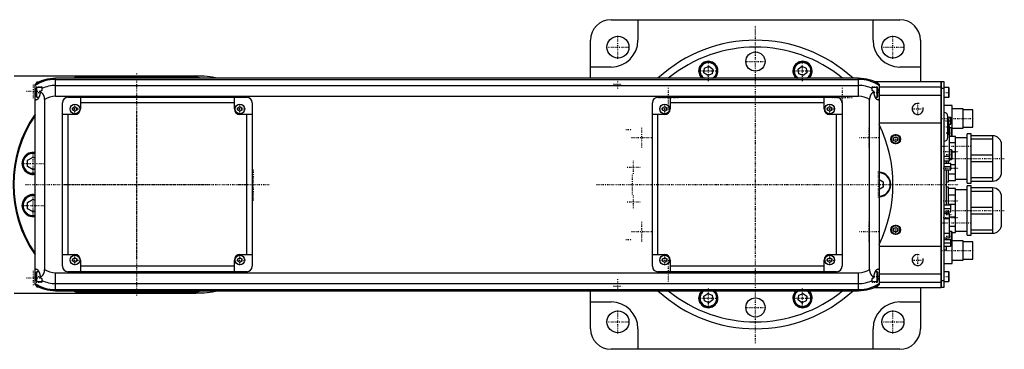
# Model space of a CAD drawing. Extents: x -906 to 181, y -120 to 120.
# Tile 2 of 2: x -535 to 181, y -120 to 120. Entities that reach past the tile are written whole.
import ezdxf

# ---------------------------------------------------------------- set-up
doc = ezdxf.new("R2010")
doc.units = 0
doc.linetypes.add('CENTER', pattern=[1.5, 0.45, -0.5, 0.05, -0.5])
for name, color, linetype in [('AM_0', 7, 'CONTINUOUS'), ('AM_10', 7, 'CONTINUOUS'), ('AM_7', 7, 'CENTER')]:
    doc.layers.add(name, color=color, linetype=linetype)

msp = doc.modelspace()

# ---------------------------------------------------------------- linework, layer by layer
at = {"layer": 'AM_0', "color": 7, "linetype": 'CONTINUOUS'}
for p, q in [((-105, 120), (105, 120)), ((-85.5, 120), (-85.5, 105)), ((85.5, 105), (85.5, 120)), ((-120, 77.32), (-120, 105)), ((120, 105), (120, 75)), ((-37, 84.8), (-33.8, 86.12)), ((-33.8, 86.12), (-31.05, 84.01)), ((31.05, 84.01), (33.8, 86.12)), ((33.8, 86.12), (37, 84.8)), ((-539.11, 79), (-407, 79)), ((-105, 85.5), (-120, 85.5)), ((-37.45, 81.36), (-37, 84.8)), ((-34.7, 79.25), (-37.45, 81.36)), ((-31.5, 80.58), (-34.7, 79.25)), ((-31.05, 84.01), (-31.5, 80.58)), ((31.5, 80.58), (31.05, 84.01)), ((34.7, 79.25), (31.5, 80.58)), ((37.45, 81.36), (34.7, 79.25)), ((37, 84.8), (37.45, 81.36)), ((120, 85.5), (105, 85.5)), ((-524, -73.02), (-524, 73.02)), ((-522.6, 74.5), (-523, 74.1)), ((-523, 73.62), (-523, 74.1)), ((-521.32, 74.5), (-522.6, 74.5)), ((-522.6, 73.84), (-522.6, 74.5)), ((75, 77.32), (-509, 77.32)), ((-509, 64.2), (-509, 77.32)), ((-509, 76.54), (75, 76.54)), ((-509, 72.1), (75, 72.1)), ((-405.98, 78.5), (-494.02, 78.5)), ((75, 64.2), (75, 77.32)), ((86.23, 75), (135, 75)), ((88.6, 74.5), (87.32, 74.5)), ((89, 74.1), (88.6, 74.5)), ((88.6, 73.84), (88.6, 74.5)), ((89, 73.62), (89, 74.1)), ((90, 73.02), (90, -73.02)), ((135, -75), (135, 75)), ((135, 74.95), (135.05, 74.95)), ((135.05, 75), (137, 75)), ((135.05, 75), (135.05, -75)), ((137, 75), (137, -75)), ((-524, 67), (-523, 67)), ((-522.6, 70.5), (-523, 70.1)), ((-523, 63.9), (-523, 70.1)), ((-519, 70.5), (-522.6, 70.5)), ((-522.6, 63.5), (-522.6, 70.5)), ((-520.34, 67.64), (-520.34, 67)), ((-519, 71.21), (-519, 68.39)), ((85, 68.39), (85, 71.21)), ((88.6, 70.5), (85, 70.5)), ((86.34, 67), (86.34, 67.64)), ((89, 70.1), (88.6, 70.5)), ((88.6, 63.5), (88.6, 70.5)), ((89, 63.9), (89, 70.1)), ((90, 67), (89, 67)), ((90, 71), (135, 71)), ((90, 65), (135, 65)), ((135, 69.95), (135.05, 69.95)), ((137, 70), (135.05, 70)), ((140.6, 70.5), (137, 70.5)), ((141, 70.1), (140.6, 70.5)), ((140.6, 63.5), (140.6, 70.5)), ((141, 63.9), (141, 70.1)), ((-523, 63.9), (-522.6, 63.5)), ((-522.6, 63.5), (-521.2, 63.5)), ((-517, 61.92), (-517, -61.92)), ((-509, 64.2), (75, 64.2)), ((-504, -59.5), (-504, 59.5)), ((-500, 63.5), (-370, 63.5)), ((-491, 63.5), (-491, 55)), ((-379, 59.5), (-491, 59.5)), ((-379, 55), (-379, 63.5)), ((-366, 59.5), (-366, -59.5)), ((-75, -59.5), (-75, 59.5)), ((-71, 63.5), (59, 63.5)), ((-62, 63.5), (-62, 55)), ((50, 59.5), (-62, 59.5)), ((50, 55), (50, 63.5)), ((63, 59.5), (63, -59.5)), ((83, -61.92), (83, 61.92)), ((87.2, 63.5), (88.6, 63.5)), ((88.6, 63.5), (89, 63.9)), ((137, 63.5), (140.6, 63.5)), ((143, 57.5), (137, 57.5)), ((140.6, 63.5), (141, 63.9)), ((143, 35), (143, 57.5)), ((-495, 51), (-504, 51)), ((-500, -51), (-500, 51)), ((-496.5, 55.87), (-495, 56.73)), ((-496.5, 54.13), (-496.5, 55.87)), ((-495, 53.27), (-496.5, 54.13)), ((-495, 56.73), (-493.5, 55.87)), ((-493.5, 54.13), (-495, 53.27)), ((-493.5, 55.87), (-493.5, 54.13)), ((-376.5, 55.87), (-375, 56.73)), ((-376.5, 54.13), (-376.5, 55.87)), ((-375, 53.27), (-376.5, 54.13)), ((-375, 56.73), (-373.5, 55.87)), ((-373.5, 54.13), (-375, 53.27)), ((-366, 51), (-375, 51)), ((-373.5, 55.87), (-373.5, 54.13)), ((-370, -51), (-370, 51)), ((-66, 51), (-75, 51)), ((-71, -51), (-71, 51)), ((-67.5, 55.87), (-66, 56.73)), ((-67.5, 54.13), (-67.5, 55.87)), ((-66, 53.27), (-67.5, 54.13)), ((-66, 56.73), (-64.5, 55.87)), ((-64.5, 54.13), (-66, 53.27)), ((-64.5, 55.87), (-64.5, 54.13)), ((52.5, 55.87), (54, 56.73)), ((52.5, 54.13), (52.5, 55.87)), ((54, 53.27), (52.5, 54.13)), ((54, 56.73), (55.5, 55.87)), ((55.5, 54.13), (54, 53.27)), ((63, 51), (54, 51)), ((55.5, 55.87), (55.5, 54.13)), ((59, -51), (59, 51)), ((151, 55), (143, 55)), ((151, 41), (151, 55)), ((158, 54.25), (151, 54.25)), ((158, 41.75), (158, 54.25)), ((90, 45), (135, 45)), ((140, 34.5), (140, 49.5)), ((140, 48.95), (142, 48.95)), ((140.2, 47.5), (140, 47.5)), ((140.2, 36.5), (140.2, 47.5)), ((140.7, 37), (140.7, 47)), ((140.7, 46.45), (142, 46.45)), ((140.7, 43.95), (142, 43.95)), ((142, 43.95), (142, 48.95)), ((140, 36.5), (140.2, 36.5)), ((141.1, 42.74), (140.7, 42.74)), ((140.7, 39.34), (141.1, 39.34)), ((141.1, 17.26), (141.1, 42.74)), ((142.6, 41.17), (141.1, 41.17)), ((143, 40.77), (142.6, 41.17)), ((142.6, 35), (142.6, 41.17)), ((143, 41), (151, 41)), ((151, 41.75), (158, 41.75)), ((157, 37), (154, 37)), ((154, 1), (154, 37)), ((157, 1), (157, 37)), ((100.5, 33.87), (102, 34.73)), ((100.5, 32.13), (100.5, 33.87)), ((102, 31.27), (100.5, 32.13)), ((102, 34.73), (103.5, 33.87)), ((103.5, 32.13), (102, 31.27)), ((103.5, 33.87), (103.5, 32.13)), ((145.5, 35), (141.1, 35)), ((141.1, 30.49), (145.5, 30.49)), ((145.5, 3), (145.5, 35)), ((154, 34), (145.5, 34)), ((172.5, 35.5), (157, 35.5)), ((157, 33.2), (172.5, 33.2)), ((172.5, 35.5), (172.5, 2.5)), ((179, 9), (179, 29)), ((142.6, 25.25), (141.1, 25.25)), ((143, 24.85), (142.6, 25.25)), ((142.6, 18.25), (142.6, 25.25)), ((143, 18.65), (143, 24.85)), ((145.5, 23.51), (143, 23.51)), ((-529.45, 17.66), (-525.45, 19.97)), ((-529.45, 13.04), (-529.45, 17.66)), ((-525.45, 19.97), (-524, 19.13)), ((137, 20.66), (141.1, 20.66)), ((137, 17.26), (141.1, 17.26)), ((137, 15.65), (142, 15.65)), ((139, 15.67), (139, 17.27)), ((140.5, 15.65), (140.5, 17.26)), ((141.1, 18.25), (142.6, 18.25)), ((142, 10.65), (142, 15.65)), ((142, 14.49), (145.5, 14.49)), ((142.6, 18.25), (143, 18.65)), ((172.5, 21.3), (157, 21.3)), ((157, 16.7), (172.5, 16.7)), ((-525.45, 10.73), (-529.45, 13.04)), ((-524, 11.57), (-525.45, 10.73)), ((137, 13.15), (142, 13.15)), ((137, 10.65), (142, 10.65)), ((139, -14.91), (139, 10.66)), ((140.5, 2), (140.5, 10.65)), ((145.5, 7.51), (140.5, 7.51)), ((90, 3.75), (93, 2.02)), ((93, 2.02), (93, -2.02)), ((139, 2), (140.5, 2)), ((140.5, 3), (145.5, 3)), ((145.5, 4), (154, 4)), ((154, 1), (157, 1)), ((172.5, 4.8), (157, 4.8)), ((157, 2.5), (172.5, 2.5)), ((93, -2.02), (90, -3.75)), ((140.5, -2), (139, -2)), ((140.5, -14.9), (140.5, -2)), ((145.5, -3), (140.5, -3)), ((145.5, -35), (145.5, -3)), ((154, -4), (145.5, -4)), ((157, -1), (154, -1)), ((154, -37), (154, -1)), ((157, -37), (157, -1)), ((172.5, -2.5), (157, -2.5)), ((157, -4.8), (172.5, -4.8)), ((172.5, -2.5), (172.5, -35.5)), ((-529.45, -13.04), (-525.45, -10.73)), ((-529.45, -17.66), (-529.45, -13.04)), ((-525.45, -10.73), (-524, -11.57)), ((140.5, -7.51), (145.5, -7.51)), ((179, -29), (179, -9)), ((-525.45, -19.97), (-529.45, -17.66)), ((-524, -19.13), (-525.45, -19.97)), ((137, -14.9), (142, -14.9)), ((137, -17.4), (142, -17.4)), ((137, -19.9), (142, -19.9)), ((141.1, -21.26), (137, -21.26)), ((139, -21.28), (139, -19.9)), ((145.5, -14.49), (140.5, -14.49)), ((140.5, -21.26), (140.5, -19.9)), ((141.1, -38.74), (141.1, -21.26)), ((142, -19.9), (142, -14.9)), ((172.5, -16.7), (157, -16.7)), ((157, -21.3), (172.5, -21.3)), ((137, -24.66), (141.1, -24.66)), ((141.1, -23.51), (145.5, -23.51)), ((100.5, -32.13), (102, -31.27)), ((100.5, -33.87), (100.5, -32.13)), ((102, -34.73), (100.5, -33.87)), ((102, -31.27), (103.5, -32.13)), ((103.5, -33.87), (102, -34.73)), ((103.5, -32.13), (103.5, -33.87)), ((137, -35.34), (141.1, -35.34)), ((145.5, -30.49), (141.1, -30.49)), ((142.6, -34.17), (141.1, -34.17)), ((143, -34.57), (142.6, -34.17)), ((142.6, -41.17), (142.6, -34.17)), ((143, -57.5), (143, -34.57)), ((143, -35), (145.5, -35)), ((145.5, -34), (154, -34)), ((172.5, -33.2), (157, -33.2)), ((157, -35.5), (172.5, -35.5)), ((137, -38.74), (141.1, -38.74)), ((137, -40), (142, -40)), ((137, -42.5), (142, -42.5)), ((139, -40.03), (139, -38.78)), ((142, -45), (142, -40)), ((142, -41.17), (142.6, -41.17)), ((142.6, -41.17), (143, -40.77)), ((151, -41), (143, -41)), ((151, -55), (151, -41)), ((158, -41.75), (151, -41.75)), ((154, -37), (157, -37)), ((158, -54.25), (158, -41.75)), ((90, -45), (135, -45)), ((137, -45), (142, -45)), ((137, -47.5), (139, -47.5)), ((139, -47.5), (139, -45.04)), ((-504, -51), (-495, -51)), ((-496.5, -54.13), (-495, -53.27)), ((-496.5, -55.87), (-496.5, -54.13)), ((-495, -56.73), (-496.5, -55.87)), ((-495, -53.27), (-493.5, -54.13)), ((-493.5, -55.87), (-495, -56.73)), ((-493.5, -54.13), (-493.5, -55.87)), ((-491, -55), (-491, -63.5)), ((-379, -63.5), (-379, -55)), ((-376.5, -54.13), (-375, -53.27)), ((-376.5, -55.87), (-376.5, -54.13)), ((-375, -56.73), (-376.5, -55.87)), ((-375, -51), (-366, -51)), ((-375, -53.27), (-373.5, -54.13)), ((-373.5, -55.87), (-375, -56.73)), ((-373.5, -54.13), (-373.5, -55.87)), ((-75, -51), (-66, -51)), ((-67.5, -54.13), (-66, -53.27)), ((-67.5, -55.87), (-67.5, -54.13)), ((-66, -56.73), (-67.5, -55.87)), ((-66, -53.27), (-64.5, -54.13)), ((-64.5, -55.87), (-66, -56.73)), ((-64.5, -54.13), (-64.5, -55.87)), ((-62, -55), (-62, -63.5)), ((50, -63.5), (50, -55)), ((52.5, -54.13), (54, -53.27)), ((52.5, -55.87), (52.5, -54.13)), ((54, -56.73), (52.5, -55.87)), ((54, -51), (63, -51)), ((54, -53.27), (55.5, -54.13)), ((55.5, -55.87), (54, -56.73)), ((55.5, -54.13), (55.5, -55.87)), ((143, -55), (151, -55)), ((151, -54.25), (158, -54.25)), ((-522.6, -63.5), (-523, -63.9)), ((-523, -70.1), (-523, -63.9)), ((-521.2, -63.5), (-522.6, -63.5)), ((-522.6, -70.5), (-522.6, -63.5)), ((-509, -77.32), (-509, -64.2)), ((-509, -64.2), (75, -64.2)), ((-370, -63.5), (-500, -63.5)), ((-379, -59.5), (-491, -59.5)), ((59, -63.5), (-71, -63.5)), ((50, -59.5), (-62, -59.5)), ((75, -77.32), (75, -64.2)), ((88.6, -63.5), (87.2, -63.5)), ((89, -63.9), (88.6, -63.5)), ((88.6, -70.5), (88.6, -63.5)), ((89, -70.1), (89, -63.9)), ((137, -57.5), (143, -57.5)), ((140.6, -63.5), (137, -63.5)), ((141, -63.9), (140.6, -63.5)), ((140.6, -70.5), (140.6, -63.5)), ((141, -70.1), (141, -63.9)), ((-524, -67), (-523, -67)), ((-523, -70.1), (-522.6, -70.5)), ((-522.6, -70.5), (-519, -70.5)), ((-520.34, -67), (-520.34, -67.64)), ((-519, -68.39), (-519, -71.21)), ((85, -71.21), (85, -68.39)), ((85, -70.5), (88.6, -70.5)), ((86.34, -67.64), (86.34, -67)), ((88.6, -70.5), (89, -70.1)), ((90, -67), (89, -67)), ((90, -65), (135, -65)), ((90, -71), (135, -71)), ((135, -69.95), (135.05, -69.95)), ((135.05, -70), (137, -70)), ((137, -70.5), (140.6, -70.5)), ((140.6, -70.5), (141, -70.1)), ((-523, -74.1), (-523, -73.62)), ((-523, -74.1), (-522.6, -74.5)), ((-522.6, -74.5), (-522.6, -73.84)), ((-522.6, -74.5), (-521.32, -74.5)), ((-509, -72.1), (75, -72.1)), ((-509, -76.54), (75, -76.54)), ((-509, -77.32), (75, -77.32)), ((-494.02, -78.5), (-405.98, -78.5)), ((-120, -105), (-120, -77.32)), ((86.23, -75), (135, -75)), ((87.32, -74.5), (88.6, -74.5)), ((88.6, -74.5), (88.6, -73.84)), ((88.6, -74.5), (89, -74.1)), ((89, -74.1), (89, -73.62)), ((120, -75), (120, -105)), ((135, -74.95), (135.05, -74.95)), ((137, -75), (135.05, -75)), ((-539.11, -79), (-407, -79)), ((-120, -85.5), (-105, -85.5)), ((-37.45, -81.36), (-34.7, -79.25)), ((-37, -84.8), (-37.45, -81.36)), ((-33.8, -86.12), (-37, -84.8)), ((-34.7, -79.25), (-31.5, -80.58)), ((-31.05, -84.01), (-33.8, -86.12)), ((-31.5, -80.58), (-31.05, -84.01)), ((31.05, -84.01), (31.5, -80.58)), ((33.8, -86.12), (31.05, -84.01)), ((31.5, -80.58), (34.7, -79.25)), ((37, -84.8), (33.8, -86.12)), ((34.7, -79.25), (37.45, -81.36)), ((37.45, -81.36), (37, -84.8)), ((105, -85.5), (120, -85.5)), ((-85.5, -105), (-85.5, -120)), ((85.5, -120), (85.5, -105)), ((105, -120), (-105, -120))]:
    msp.add_line(p, q, dxfattribs=at)
for points in [[(-520.34, 67, 0), (-520.34, 66.96, 0), (-520.34, 66.88, 0), (-520.34, 66.8, 0), (-520.34, 66.75, 0), (-520.34, 66.71, 0), (-520.35, 66.63, 0), (-520.35, 66.55, 0), (-520.36, 66.47, 0), (-520.36, 66.38, 0), (-520.37, 66.3, 0), (-520.37, 66.26, 0), (-520.38, 66.22, 0), (-520.39, 66.13, 0), (-520.4, 66.05, 0), (-520.41, 65.97, 0), (-520.42, 65.89, 0), (-520.43, 65.81, 0), (-520.44, 65.77, 0), (-520.45, 65.72, 0), (-520.46, 65.64, 0), (-520.48, 65.56, 0), (-520.49, 65.52, 0), (-520.49, 65.48, 0), (-520.51, 65.4, 0), (-520.53, 65.32, 0), (-520.54, 65.28, 0), (-520.55, 65.24, 0), (-520.57, 65.16, 0), (-520.59, 65.08, 0), (-520.61, 65.01, 0), (-520.63, 64.93, 0), (-520.65, 64.85, 0), (-520.67, 64.81, 0), (-520.68, 64.78, 0), (-520.7, 64.7, 0), (-520.73, 64.63, 0), (-520.75, 64.55, 0), (-520.78, 64.48, 0), (-520.8, 64.41, 0), (-520.82, 64.37, 0), (-520.83, 64.33, 0), (-520.86, 64.26, 0), (-520.88, 64.19, 0), (-520.91, 64.12, 0), (-520.94, 64.05, 0), (-520.97, 63.99, 0), (-520.98, 63.95, 0), (-521, 63.92, 0), (-521.03, 63.85, 0), (-521.06, 63.79, 0), (-521.09, 63.72, 0), (-521.12, 63.66, 0), (-521.15, 63.6, 0), (-521.17, 63.57, 0), (-521.18, 63.54, 0), (-521.21, 63.48, 0), (-521.24, 63.42, 0), (-521.28, 63.36, 0), (-521.31, 63.3, 0), (-521.34, 63.25, 0), (-521.36, 63.22, 0), (-521.37, 63.19, 0), (-521.4, 63.14, 0), (-521.44, 63.09, 0), (-521.45, 63.06, 0), (-521.47, 63.03, 0), (-521.5, 62.98, 0), (-521.53, 62.93, 0), (-521.55, 62.9, 0), (-521.57, 62.88, 0), (-521.6, 62.83, 0), (-521.64, 62.78, 0), (-521.67, 62.73, 0), (-521.7, 62.68, 0), (-521.74, 62.63, 0), (-521.76, 62.61, 0), (-521.77, 62.59, 0), (-521.81, 62.54, 0), (-521.84, 62.49, 0), (-521.88, 62.45, 0), (-521.91, 62.41, 0), (-521.95, 62.36, 0), (-521.97, 62.34, 0), (-521.98, 62.32, 0), (-522.02, 62.28, 0), (-522.05, 62.24, 0), (-522.09, 62.2, 0), (-522.13, 62.16, 0), (-522.16, 62.13, 0), (-522.18, 62.11, 0), (-522.2, 62.09, 0), (-522.23, 62.05, 0), (-522.27, 62.02, 0), (-522.3, 61.99, 0), (-522.34, 61.96, 0), (-522.37, 61.92, 0), (-522.39, 61.91, 0), (-522.41, 61.89, 0), (-522.44, 61.86, 0), (-522.48, 61.84, 0), (-522.51, 61.81, 0), (-522.54, 61.78, 0), (-522.58, 61.76, 0), (-522.59, 61.75, 0), (-522.61, 61.74, 0), (-522.64, 61.71, 0), (-522.68, 61.69, 0), (-522.69, 61.68, 0), (-522.71, 61.67, 0), (-522.74, 61.65, 0), (-522.78, 61.63, 0), (-522.79, 61.63, 0), (-522.81, 61.62, 0), (-522.84, 61.6, 0), (-522.87, 61.59, 0), (-522.9, 61.57, 0), (-522.93, 61.56, 0), (-522.96, 61.55, 0), (-522.98, 61.54, 0), (-522.99, 61.54, 0), (-523.02, 61.53, 0), (-523.05, 61.52, 0), (-523.08, 61.52, 0), (-523.11, 61.51, 0), (-523.14, 61.51, 0), (-523.15, 61.5, 0), (-523.16, 61.5, 0), (-523.19, 61.5, 0), (-523.22, 61.5, 0), (-523.23, 61.5, 0)], [(-517, 61.92, 0), (-517, 62.15, 0), (-517.01, 62.41, 0), (-517.02, 62.48, 0), (-517.02, 62.55, 0), (-517.03, 62.59, 0), (-517.03, 62.63, 0), (-517.04, 62.7, 0), (-517.04, 62.77, 0), (-517.05, 62.85, 0), (-517.06, 62.92, 0), (-517.07, 62.99, 0), (-517.07, 63.03, 0), (-517.08, 63.07, 0), (-517.09, 63.14, 0), (-517.1, 63.21, 0), (-517.11, 63.25, 0), (-517.11, 63.28, 0), (-517.13, 63.36, 0), (-517.14, 63.43, 0), (-517.15, 63.46, 0), (-517.16, 63.5, 0), (-517.17, 63.57, 0), (-517.19, 63.64, 0), (-517.21, 63.71, 0), (-517.22, 63.78, 0), (-517.24, 63.86, 0), (-517.25, 63.89, 0), (-517.26, 63.93, 0), (-517.28, 63.99, 0), (-517.3, 64.06, 0), (-517.32, 64.13, 0), (-517.35, 64.2, 0), (-517.37, 64.27, 0), (-517.38, 64.3, 0), (-517.39, 64.33, 0), (-517.42, 64.4, 0), (-517.44, 64.47, 0), (-517.47, 64.53, 0), (-517.49, 64.6, 0), (-517.52, 64.66, 0), (-517.54, 64.69, 0), (-517.55, 64.72, 0), (-517.58, 64.79, 0), (-517.61, 64.85, 0), (-517.64, 64.91, 0), (-517.67, 64.97, 0), (-517.7, 65.03, 0), (-517.71, 65.06, 0), (-517.73, 65.09, 0), (-517.76, 65.15, 0), (-517.79, 65.21, 0), (-517.83, 65.27, 0), (-517.86, 65.33, 0), (-517.89, 65.39, 0), (-517.91, 65.42, 0), (-517.93, 65.45, 0), (-517.96, 65.5, 0), (-518, 65.56, 0), (-518.02, 65.59, 0), (-518.04, 65.61, 0), (-518.07, 65.67, 0), (-518.11, 65.72, 0), (-518.13, 65.75, 0), (-518.15, 65.78, 0), (-518.19, 65.83, 0), (-518.22, 65.88, 0), (-518.26, 65.93, 0), (-518.3, 65.98, 0), (-518.34, 66.03, 0), (-518.36, 66.06, 0), (-518.38, 66.08, 0), (-518.42, 66.13, 0), (-518.46, 66.18, 0), (-518.6, 66.34, 0), (-518.86, 66.6, 0), (-519.11, 66.84, 0), (-519.38, 67.05, 0), (-519.51, 67.15, 0), (-519.65, 67.25, 0), (-519.92, 67.42, 0), (-520.2, 67.57, 0), (-520.34, 67.64, 0)], [(86.34, 67.64, 0), (86.2, 67.57, 0), (85.92, 67.42, 0), (85.64, 67.24, 0), (85.5, 67.14, 0), (85.36, 67.04, 0), (85.1, 66.82, 0), (84.84, 66.59, 0), (84.59, 66.32, 0), (84.45, 66.16, 0), (84.41, 66.11, 0), (84.37, 66.07, 0), (84.35, 66.04, 0), (84.33, 66.02, 0), (84.29, 65.97, 0), (84.25, 65.92, 0), (84.21, 65.87, 0), (84.17, 65.81, 0), (84.14, 65.76, 0), (84.12, 65.73, 0), (84.1, 65.71, 0), (84.06, 65.65, 0), (84.03, 65.6, 0), (84.01, 65.57, 0), (83.99, 65.54, 0), (83.96, 65.49, 0), (83.92, 65.43, 0), (83.9, 65.4, 0), (83.89, 65.38, 0), (83.85, 65.32, 0), (83.82, 65.26, 0), (83.79, 65.2, 0), (83.75, 65.14, 0), (83.72, 65.08, 0), (83.71, 65.05, 0), (83.69, 65.02, 0), (83.66, 64.96, 0), (83.63, 64.9, 0), (83.6, 64.83, 0), (83.57, 64.77, 0), (83.54, 64.71, 0), (83.53, 64.68, 0), (83.52, 64.64, 0), (83.49, 64.58, 0), (83.46, 64.52, 0), (83.44, 64.45, 0), (83.41, 64.39, 0), (83.39, 64.32, 0), (83.38, 64.29, 0), (83.37, 64.25, 0), (83.34, 64.19, 0), (83.32, 64.12, 0), (83.3, 64.05, 0), (83.28, 63.98, 0), (83.26, 63.92, 0), (83.25, 63.88, 0), (83.24, 63.85, 0), (83.22, 63.78, 0), (83.2, 63.71, 0), (83.19, 63.64, 0), (83.17, 63.57, 0), (83.16, 63.5, 0), (83.15, 63.46, 0), (83.14, 63.43, 0), (83.13, 63.36, 0), (83.11, 63.28, 0), (83.11, 63.25, 0), (83.1, 63.21, 0), (83.09, 63.14, 0), (83.08, 63.07, 0), (83.07, 63.03, 0), (83.07, 62.99, 0), (83.06, 62.92, 0), (83.05, 62.85, 0), (83.04, 62.77, 0), (83.04, 62.7, 0), (83.03, 62.63, 0), (83.03, 62.59, 0), (83.02, 62.55, 0), (83.02, 62.48, 0), (83.01, 62.41, 0), (83, 62.15, 0), (83, 61.92, 0)], [(89.23, 61.5, 0), (89.22, 61.5, 0), (89.19, 61.5, 0), (89.16, 61.5, 0), (89.15, 61.5, 0), (89.14, 61.51, 0), (89.11, 61.51, 0), (89.08, 61.52, 0), (89.05, 61.52, 0), (89.02, 61.53, 0), (88.99, 61.54, 0), (88.98, 61.54, 0), (88.96, 61.55, 0), (88.93, 61.56, 0), (88.9, 61.57, 0), (88.87, 61.59, 0), (88.84, 61.6, 0), (88.81, 61.62, 0), (88.79, 61.63, 0), (88.78, 61.63, 0), (88.74, 61.65, 0), (88.71, 61.67, 0), (88.69, 61.68, 0), (88.68, 61.69, 0), (88.64, 61.71, 0), (88.61, 61.74, 0), (88.59, 61.75, 0), (88.58, 61.76, 0), (88.54, 61.78, 0), (88.51, 61.81, 0), (88.48, 61.84, 0), (88.44, 61.86, 0), (88.41, 61.89, 0), (88.39, 61.91, 0), (88.37, 61.92, 0), (88.34, 61.96, 0), (88.3, 61.99, 0), (88.27, 62.02, 0), (88.23, 62.05, 0), (88.2, 62.09, 0), (88.18, 62.11, 0), (88.16, 62.13, 0), (88.13, 62.16, 0), (88.09, 62.2, 0), (88.05, 62.24, 0), (88.02, 62.28, 0), (87.98, 62.32, 0), (87.97, 62.34, 0), (87.95, 62.36, 0), (87.91, 62.41, 0), (87.88, 62.45, 0), (87.84, 62.49, 0), (87.81, 62.54, 0), (87.77, 62.59, 0), (87.76, 62.61, 0), (87.74, 62.63, 0), (87.7, 62.68, 0), (87.67, 62.73, 0), (87.64, 62.78, 0), (87.6, 62.83, 0), (87.57, 62.88, 0), (87.55, 62.9, 0), (87.53, 62.93, 0), (87.5, 62.98, 0), (87.47, 63.03, 0), (87.45, 63.06, 0), (87.44, 63.09, 0), (87.4, 63.14, 0), (87.37, 63.19, 0), (87.36, 63.22, 0), (87.34, 63.25, 0), (87.31, 63.3, 0), (87.28, 63.36, 0), (87.24, 63.42, 0), (87.21, 63.48, 0), (87.18, 63.54, 0), (87.17, 63.57, 0), (87.15, 63.6, 0), (87.12, 63.66, 0), (87.09, 63.72, 0), (87.06, 63.79, 0), (87.03, 63.85, 0), (87, 63.92, 0), (86.98, 63.95, 0), (86.97, 63.99, 0), (86.94, 64.05, 0), (86.91, 64.12, 0), (86.88, 64.19, 0), (86.86, 64.26, 0), (86.83, 64.33, 0), (86.82, 64.37, 0), (86.8, 64.41, 0), (86.78, 64.48, 0), (86.75, 64.55, 0), (86.73, 64.63, 0), (86.7, 64.7, 0), (86.68, 64.78, 0), (86.67, 64.81, 0), (86.65, 64.85, 0), (86.63, 64.93, 0), (86.61, 65.01, 0), (86.59, 65.08, 0), (86.57, 65.16, 0), (86.55, 65.24, 0), (86.54, 65.28, 0), (86.53, 65.32, 0), (86.51, 65.4, 0), (86.49, 65.48, 0), (86.49, 65.52, 0), (86.48, 65.56, 0), (86.46, 65.64, 0), (86.45, 65.72, 0), (86.44, 65.77, 0), (86.43, 65.81, 0), (86.42, 65.89, 0), (86.41, 65.97, 0), (86.4, 66.05, 0), (86.39, 66.13, 0), (86.38, 66.22, 0), (86.37, 66.26, 0), (86.37, 66.3, 0), (86.36, 66.38, 0), (86.36, 66.47, 0), (86.35, 66.55, 0), (86.35, 66.63, 0), (86.34, 66.71, 0), (86.34, 66.75, 0), (86.34, 66.8, 0), (86.34, 66.88, 0), (86.34, 66.96, 0), (86.34, 67, 0)], [(-523.23, 61.5, 0), (-523.26, 61.5, 0), (-523.31, 61.51, 0), (-523.37, 61.52, 0), (-523.39, 61.52, 0), (-523.42, 61.53, 0), (-523.47, 61.55, 0), (-523.52, 61.58, 0), (-523.57, 61.61, 0), (-523.62, 61.65, 0), (-523.66, 61.69, 0), (-523.69, 61.72, 0), (-523.71, 61.74, 0), (-523.75, 61.8, 0), (-523.79, 61.86, 0), (-523.83, 61.93, 0), (-523.86, 62, 0), (-523.9, 62.08, 0), (-523.91, 62.12, 0), (-523.93, 62.16, 0), (-523.96, 62.25, 0), (-523.99, 62.34, 0), (-524, 62.39, 0)], [(90, 62.39, 0), (89.99, 62.34, 0), (89.96, 62.25, 0), (89.93, 62.16, 0), (89.91, 62.12, 0), (89.9, 62.08, 0), (89.86, 62, 0), (89.83, 61.93, 0), (89.79, 61.86, 0), (89.75, 61.8, 0), (89.71, 61.74, 0), (89.69, 61.72, 0), (89.66, 61.69, 0), (89.62, 61.65, 0), (89.57, 61.61, 0), (89.52, 61.58, 0), (89.47, 61.55, 0), (89.42, 61.53, 0), (89.39, 61.52, 0), (89.37, 61.52, 0), (89.31, 61.51, 0), (89.26, 61.5, 0), (89.23, 61.5, 0)], [(-524, -62.39, 0), (-523.99, -62.34, 0), (-523.96, -62.25, 0), (-523.93, -62.16, 0), (-523.91, -62.12, 0), (-523.9, -62.08, 0), (-523.86, -62, 0), (-523.83, -61.93, 0), (-523.79, -61.86, 0), (-523.75, -61.8, 0), (-523.71, -61.74, 0), (-523.69, -61.72, 0), (-523.66, -61.69, 0), (-523.62, -61.65, 0), (-523.57, -61.61, 0), (-523.52, -61.58, 0), (-523.47, -61.55, 0), (-523.42, -61.53, 0), (-523.39, -61.52, 0), (-523.37, -61.52, 0), (-523.31, -61.51, 0), (-523.26, -61.5, 0), (-523.23, -61.5, 0)], [(-523.23, -61.5, 0), (-523.22, -61.5, 0), (-523.19, -61.5, 0), (-523.16, -61.5, 0), (-523.15, -61.5, 0), (-523.14, -61.51, 0), (-523.11, -61.51, 0), (-523.08, -61.52, 0), (-523.05, -61.52, 0), (-523.02, -61.53, 0), (-522.99, -61.54, 0), (-522.98, -61.54, 0), (-522.96, -61.55, 0), (-522.93, -61.56, 0), (-522.9, -61.57, 0), (-522.87, -61.59, 0), (-522.84, -61.6, 0), (-522.81, -61.62, 0), (-522.79, -61.63, 0), (-522.78, -61.63, 0), (-522.74, -61.65, 0), (-522.71, -61.67, 0), (-522.69, -61.68, 0), (-522.68, -61.69, 0), (-522.64, -61.71, 0), (-522.61, -61.74, 0), (-522.59, -61.75, 0), (-522.58, -61.76, 0), (-522.54, -61.78, 0), (-522.51, -61.81, 0), (-522.48, -61.84, 0), (-522.44, -61.86, 0), (-522.41, -61.89, 0), (-522.39, -61.91, 0), (-522.37, -61.92, 0), (-522.34, -61.96, 0), (-522.3, -61.99, 0), (-522.27, -62.02, 0), (-522.23, -62.05, 0), (-522.2, -62.09, 0), (-522.18, -62.11, 0), (-522.16, -62.13, 0), (-522.13, -62.16, 0), (-522.09, -62.2, 0), (-522.05, -62.24, 0), (-522.02, -62.28, 0), (-521.98, -62.32, 0), (-521.97, -62.34, 0), (-521.95, -62.36, 0), (-521.91, -62.41, 0), (-521.88, -62.45, 0), (-521.84, -62.49, 0), (-521.81, -62.54, 0), (-521.77, -62.59, 0), (-521.76, -62.61, 0), (-521.74, -62.63, 0), (-521.7, -62.68, 0), (-521.67, -62.73, 0), (-521.64, -62.78, 0), (-521.6, -62.83, 0), (-521.57, -62.88, 0), (-521.55, -62.9, 0), (-521.53, -62.93, 0), (-521.5, -62.98, 0), (-521.47, -63.03, 0), (-521.45, -63.06, 0), (-521.44, -63.09, 0), (-521.4, -63.14, 0), (-521.37, -63.19, 0), (-521.36, -63.22, 0), (-521.34, -63.25, 0), (-521.31, -63.3, 0), (-521.28, -63.36, 0), (-521.24, -63.42, 0), (-521.21, -63.48, 0), (-521.18, -63.54, 0), (-521.17, -63.57, 0), (-521.15, -63.6, 0), (-521.12, -63.66, 0), (-521.09, -63.72, 0), (-521.06, -63.79, 0), (-521.03, -63.85, 0), (-521, -63.92, 0), (-520.98, -63.95, 0), (-520.97, -63.99, 0), (-520.94, -64.05, 0), (-520.91, -64.12, 0), (-520.88, -64.19, 0), (-520.86, -64.26, 0), (-520.83, -64.33, 0), (-520.82, -64.37, 0), (-520.8, -64.41, 0), (-520.78, -64.48, 0), (-520.75, -64.55, 0), (-520.73, -64.63, 0), (-520.7, -64.7, 0), (-520.68, -64.78, 0), (-520.67, -64.81, 0), (-520.65, -64.85, 0), (-520.63, -64.93, 0), (-520.61, -65.01, 0), (-520.59, -65.08, 0), (-520.57, -65.16, 0), (-520.55, -65.24, 0), (-520.54, -65.28, 0), (-520.53, -65.32, 0), (-520.51, -65.4, 0), (-520.49, -65.48, 0), (-520.49, -65.52, 0), (-520.48, -65.56, 0), (-520.46, -65.64, 0), (-520.45, -65.72, 0), (-520.44, -65.77, 0), (-520.43, -65.81, 0), (-520.42, -65.89, 0), (-520.41, -65.97, 0), (-520.4, -66.05, 0), (-520.39, -66.13, 0), (-520.38, -66.22, 0), (-520.37, -66.26, 0), (-520.37, -66.3, 0), (-520.36, -66.38, 0), (-520.36, -66.47, 0), (-520.35, -66.55, 0), (-520.35, -66.63, 0), (-520.34, -66.71, 0), (-520.34, -66.75, 0), (-520.34, -66.8, 0), (-520.34, -66.88, 0), (-520.34, -66.96, 0), (-520.34, -67, 0)], [(-520.34, -67.64, 0), (-520.2, -67.57, 0), (-519.92, -67.42, 0), (-519.64, -67.24, 0), (-519.5, -67.14, 0), (-519.36, -67.04, 0), (-519.1, -66.82, 0), (-518.84, -66.59, 0), (-518.59, -66.32, 0), (-518.45, -66.16, 0), (-518.41, -66.11, 0), (-518.37, -66.07, 0), (-518.35, -66.04, 0), (-518.33, -66.02, 0), (-518.29, -65.97, 0), (-518.25, -65.92, 0), (-518.21, -65.87, 0), (-518.17, -65.81, 0), (-518.14, -65.76, 0), (-518.12, -65.73, 0), (-518.1, -65.71, 0), (-518.06, -65.65, 0), (-518.03, -65.6, 0), (-518.01, -65.57, 0), (-517.99, -65.54, 0), (-517.96, -65.49, 0), (-517.92, -65.43, 0), (-517.9, -65.4, 0), (-517.89, -65.38, 0), (-517.85, -65.32, 0), (-517.82, -65.26, 0), (-517.79, -65.2, 0), (-517.75, -65.14, 0), (-517.72, -65.08, 0), (-517.71, -65.05, 0), (-517.69, -65.02, 0), (-517.66, -64.96, 0), (-517.63, -64.9, 0), (-517.6, -64.83, 0), (-517.57, -64.77, 0), (-517.54, -64.71, 0), (-517.53, -64.68, 0), (-517.52, -64.64, 0), (-517.49, -64.58, 0), (-517.46, -64.52, 0), (-517.44, -64.45, 0), (-517.41, -64.39, 0), (-517.39, -64.32, 0), (-517.38, -64.29, 0), (-517.37, -64.25, 0), (-517.34, -64.19, 0), (-517.32, -64.12, 0), (-517.3, -64.05, 0), (-517.28, -63.98, 0), (-517.26, -63.92, 0), (-517.25, -63.88, 0), (-517.24, -63.85, 0), (-517.22, -63.78, 0), (-517.2, -63.71, 0), (-517.19, -63.64, 0), (-517.17, -63.57, 0), (-517.16, -63.5, 0), (-517.15, -63.46, 0), (-517.14, -63.43, 0), (-517.13, -63.36, 0), (-517.11, -63.28, 0), (-517.11, -63.25, 0), (-517.1, -63.21, 0), (-517.09, -63.14, 0), (-517.08, -63.07, 0), (-517.07, -63.03, 0), (-517.07, -62.99, 0), (-517.06, -62.92, 0), (-517.05, -62.85, 0), (-517.04, -62.77, 0), (-517.04, -62.7, 0), (-517.03, -62.63, 0), (-517.03, -62.59, 0), (-517.02, -62.55, 0), (-517.02, -62.48, 0), (-517.01, -62.41, 0), (-517, -62.15, 0), (-517, -61.92, 0)], [(83, -61.92, 0), (83, -62.15, 0), (83.01, -62.41, 0), (83.02, -62.48, 0), (83.02, -62.55, 0), (83.03, -62.59, 0), (83.03, -62.63, 0), (83.04, -62.7, 0), (83.04, -62.77, 0), (83.05, -62.85, 0), (83.06, -62.92, 0), (83.07, -62.99, 0), (83.07, -63.03, 0), (83.08, -63.07, 0), (83.09, -63.14, 0), (83.1, -63.21, 0), (83.11, -63.25, 0), (83.11, -63.28, 0), (83.13, -63.36, 0), (83.14, -63.43, 0), (83.15, -63.46, 0), (83.16, -63.5, 0), (83.17, -63.57, 0), (83.19, -63.64, 0), (83.21, -63.71, 0), (83.22, -63.78, 0), (83.24, -63.86, 0), (83.25, -63.89, 0), (83.26, -63.93, 0), (83.28, -63.99, 0), (83.3, -64.06, 0), (83.32, -64.13, 0), (83.35, -64.2, 0), (83.37, -64.27, 0), (83.38, -64.3, 0), (83.39, -64.33, 0), (83.42, -64.4, 0), (83.44, -64.47, 0), (83.47, -64.53, 0), (83.49, -64.6, 0), (83.52, -64.66, 0), (83.54, -64.69, 0), (83.55, -64.72, 0), (83.58, -64.79, 0), (83.61, -64.85, 0), (83.64, -64.91, 0), (83.67, -64.97, 0), (83.7, -65.03, 0), (83.71, -65.06, 0), (83.73, -65.09, 0), (83.76, -65.15, 0), (83.79, -65.21, 0), (83.83, -65.27, 0), (83.86, -65.33, 0), (83.89, -65.39, 0), (83.91, -65.42, 0), (83.93, -65.45, 0), (83.96, -65.5, 0), (84, -65.56, 0), (84.02, -65.59, 0), (84.04, -65.61, 0), (84.07, -65.67, 0), (84.11, -65.72, 0), (84.13, -65.75, 0), (84.15, -65.78, 0), (84.19, -65.83, 0), (84.22, -65.88, 0), (84.26, -65.93, 0), (84.3, -65.98, 0), (84.34, -66.03, 0), (84.36, -66.06, 0), (84.38, -66.08, 0), (84.42, -66.13, 0), (84.46, -66.18, 0), (84.6, -66.34, 0), (84.86, -66.6, 0), (85.11, -66.84, 0), (85.38, -67.05, 0), (85.51, -67.15, 0), (85.65, -67.25, 0), (85.92, -67.42, 0), (86.2, -67.57, 0), (86.34, -67.64, 0)], [(86.34, -67, 0), (86.34, -66.96, 0), (86.34, -66.88, 0), (86.34, -66.8, 0), (86.34, -66.75, 0), (86.34, -66.71, 0), (86.35, -66.63, 0), (86.35, -66.55, 0), (86.36, -66.47, 0), (86.36, -66.38, 0), (86.37, -66.3, 0), (86.37, -66.26, 0), (86.38, -66.22, 0), (86.39, -66.13, 0), (86.4, -66.05, 0), (86.41, -65.97, 0), (86.42, -65.89, 0), (86.43, -65.81, 0), (86.44, -65.77, 0), (86.45, -65.72, 0), (86.46, -65.64, 0), (86.48, -65.56, 0), (86.49, -65.52, 0), (86.49, -65.48, 0), (86.51, -65.4, 0), (86.53, -65.32, 0), (86.54, -65.28, 0), (86.55, -65.24, 0), (86.57, -65.16, 0), (86.59, -65.08, 0), (86.61, -65.01, 0), (86.63, -64.93, 0), (86.65, -64.85, 0), (86.67, -64.81, 0), (86.68, -64.78, 0), (86.7, -64.7, 0), (86.73, -64.63, 0), (86.75, -64.55, 0), (86.78, -64.48, 0), (86.8, -64.41, 0), (86.82, -64.37, 0), (86.83, -64.33, 0), (86.86, -64.26, 0), (86.88, -64.19, 0), (86.91, -64.12, 0), (86.94, -64.05, 0), (86.97, -63.99, 0), (86.98, -63.95, 0), (87, -63.92, 0), (87.03, -63.85, 0), (87.06, -63.79, 0), (87.09, -63.72, 0), (87.12, -63.66, 0), (87.15, -63.6, 0), (87.17, -63.57, 0), (87.18, -63.54, 0), (87.21, -63.48, 0), (87.24, -63.42, 0), (87.28, -63.36, 0), (87.31, -63.3, 0), (87.34, -63.25, 0), (87.36, -63.22, 0), (87.37, -63.19, 0), (87.4, -63.14, 0), (87.44, -63.09, 0), (87.45, -63.06, 0), (87.47, -63.03, 0), (87.5, -62.98, 0), (87.53, -62.93, 0), (87.55, -62.9, 0), (87.57, -62.88, 0), (87.6, -62.83, 0), (87.64, -62.78, 0), (87.67, -62.73, 0), (87.7, -62.68, 0), (87.74, -62.63, 0), (87.76, -62.61, 0), (87.77, -62.59, 0), (87.81, -62.54, 0), (87.84, -62.49, 0), (87.88, -62.45, 0), (87.91, -62.41, 0), (87.95, -62.36, 0), (87.97, -62.34, 0), (87.98, -62.32, 0), (88.02, -62.28, 0), (88.05, -62.24, 0), (88.09, -62.2, 0), (88.13, -62.16, 0), (88.16, -62.13, 0), (88.18, -62.11, 0), (88.2, -62.09, 0), (88.23, -62.05, 0), (88.27, -62.02, 0), (88.3, -61.99, 0), (88.34, -61.96, 0), (88.37, -61.92, 0), (88.39, -61.91, 0), (88.41, -61.89, 0), (88.44, -61.86, 0), (88.48, -61.84, 0), (88.51, -61.81, 0), (88.54, -61.78, 0), (88.58, -61.76, 0), (88.59, -61.75, 0), (88.61, -61.74, 0), (88.64, -61.71, 0), (88.68, -61.69, 0), (88.69, -61.68, 0), (88.71, -61.67, 0), (88.74, -61.65, 0), (88.78, -61.63, 0), (88.79, -61.63, 0), (88.81, -61.62, 0), (88.84, -61.6, 0), (88.87, -61.59, 0), (88.9, -61.57, 0), (88.93, -61.56, 0), (88.96, -61.55, 0), (88.98, -61.54, 0), (88.99, -61.54, 0), (89.02, -61.53, 0), (89.05, -61.52, 0), (89.08, -61.52, 0), (89.11, -61.51, 0), (89.14, -61.51, 0), (89.15, -61.5, 0), (89.16, -61.5, 0), (89.19, -61.5, 0), (89.22, -61.5, 0), (89.23, -61.5, 0)], [(89.23, -61.5, 0), (89.26, -61.5, 0), (89.31, -61.51, 0), (89.37, -61.52, 0), (89.39, -61.52, 0), (89.42, -61.53, 0), (89.47, -61.55, 0), (89.52, -61.58, 0), (89.57, -61.61, 0), (89.62, -61.65, 0), (89.66, -61.69, 0), (89.69, -61.72, 0), (89.71, -61.74, 0), (89.75, -61.8, 0), (89.79, -61.86, 0), (89.83, -61.93, 0), (89.86, -62, 0), (89.9, -62.08, 0), (89.91, -62.12, 0), (89.93, -62.16, 0), (89.96, -62.25, 0), (89.99, -62.34, 0), (90, -62.39, 0)]]:
    msp.add_polyline3d(points, dxfattribs=at)
for centre, radius in [((-100, 100), 8), ((100, 100), 8), ((0, 89.5), 7), ((-495, 55), 3.5), ((-375, 55), 3.5), ((-66, 55), 3.5), ((54, 55), 3.5), ((102, 33), 3.5), ((102, 33), 3.1), ((102, -33), 3.5), ((102, -33), 3.1), ((-495, -55), 3.5), ((-375, -55), 3.5), ((-66, -55), 3.5), ((54, -55), 3.5), ((0, -89.5), 7), ((-100, -100), 8), ((100, -100), 8)]:
    msp.add_circle(centre, radius, dxfattribs=at)
for centre, radius, start, end in [((-105, 105), 15, 90, 180), ((105, 105), 15, 0, 90), ((-105, 105), 19.5, 270, 0), ((0, 0), 105, 47.42403, 132.57597), ((105, 105), 19.5, 180, 270), ((0, 0), 100, 50.64212, 129.35788), ((-34.25, 82.69), 7, 309.93747, 230.06253), ((-34.25, 82.69), 6.5, 304.33785, 235.66215), ((-34.25, 82.69), 6.1, 298.37309, 241.62691), ((34.25, 82.69), 7, 309.93747, 230.06253), ((34.25, 82.69), 6.5, 304.33785, 235.66215), ((34.25, 82.69), 6.1, 298.37309, 241.62691), ((-407, 0), 79, 78.16273, 90), ((-509, 49), 28.32, 90, 121.98255), ((-509, 49), 27.54, 90, 122.9962), ((-509, 49), 23.1, 90, 115.6559), ((-450, 0), 90, 119.28209, 120.78308), ((-450, 0), 89.5, 118.70611, 120.24146), ((-450, 0), 89.5, 59.75854, 61.29389), ((-450, 0), 90, 59.21692, 60.71791), ((0, 0), 77.5, 86.09423, 93.90577), ((75, 49), 28.32, 58.01745, 90), ((75, 49), 27.54, 57.0038, 90), ((75, 49), 23.1, 64.3441, 90), ((-509, 49), 24.36, 125.07868, 128.0065), ((-509, 49), 24.36, 114.23628, 118.04529), ((-509, 49), 21.81, 117.28476, 121.31274), ((75, 49), 24.36, 61.95471, 65.76372), ((75, 49), 21.81, 58.68726, 62.71524), ((75, 49), 24.36, 51.9935, 54.92132), ((-509, 49), 15.2, 90, 121.75686), ((-500, 59.5), 4, 90, 180), ((-370, 59.5), 4, 0, 90), ((-71, 59.5), 4, 90, 180), ((59, 59.5), 4, 0, 90), ((75, 49), 15.2, 58.24314, 90), ((-450, 0), 90, 145.30787, 214.69213), ((-450, 0), 89.5, 145.773, 214.227), ((-495, 55), 4, 270, 0), ((-375, 55), 4, 180, 270), ((-66, 55), 4, 270, 0), ((54, 55), 4, 180, 270), ((137, 49.5), 3, 0, 90), ((0, 0), 100, 334.15807, 25.84193), ((140.2, 47), 0.5, 0, 90), ((140.2, 37), 0.5, 270, 0), ((137, 34.5), 3, 270, 0), ((172.5, 29), 6.5, 0, 90), ((-525.45, 15.35), 8, 79.52682, 280.47318), ((-525.45, 15.35), 7.2, 78.34767, 281.65233), ((89.5, 0), 9, 273.18474, 86.81526), ((89.5, 0), 8.6, 273.33303, 86.66697), ((172.5, 9), 6.5, 270, 0), ((172.5, -9), 6.5, 0, 90), ((-525.45, -15.35), 8, 79.52682, 280.47318), ((-525.45, -15.35), 7.2, 78.34767, 281.65233), ((172.5, -29), 6.5, 270, 0), ((-495, -55), 4, 0, 90), ((-375, -55), 4, 90, 180), ((-66, -55), 4, 0, 90), ((54, -55), 4, 90, 180), ((-509, -49), 15.2, 238.24314, 270), ((-500, -59.5), 4, 180, 270), ((-370, -59.5), 4, 270, 0), ((-71, -59.5), 4, 180, 270), ((59, -59.5), 4, 270, 0), ((75, -49), 15.2, 270, 301.75686), ((-509, -49), 24.36, 231.9935, 234.92132), ((-509, -49), 24.36, 241.95471, 245.76372), ((-509, -49), 21.81, 238.68726, 242.71524), ((-509, -49), 23.1, 244.3441, 270), ((75, -49), 23.1, 270, 295.6559), ((75, -49), 21.81, 297.28476, 301.31274), ((75, -49), 24.36, 294.23628, 298.04529), ((75, -49), 24.36, 305.07868, 308.0065), ((-509, -49), 27.54, 237.0038, 270), ((-509, -49), 28.32, 238.01745, 270), ((-450, 0), 90, 239.21692, 240.71791), ((-450, 0), 89.5, 239.75854, 241.29389), ((-450, 0), 89.5, 298.70611, 300.24146), ((-407, 0), 79, 270, 281.83727), ((-450, 0), 90, 299.28209, 300.78308), ((0, 0), 105, 227.42403, 312.57597), ((0, 0), 100, 230.64212, 309.35788), ((-34.25, -82.69), 7, 129.93747, 50.06253), ((-34.25, -82.69), 6.5, 124.33785, 55.66215), ((-34.25, -82.69), 6.1, 118.37309, 61.62691), ((0, 0), 77.5, 266.09423, 273.90577), ((34.25, -82.69), 7, 129.93747, 50.06253), ((34.25, -82.69), 6.5, 124.33785, 55.66215), ((34.25, -82.69), 6.1, 118.37309, 61.62691), ((75, -49), 27.54, 270, 302.9962), ((75, -49), 28.32, 270, 301.98255), ((-105, -105), 19.5, 0, 90), ((105, -105), 19.5, 90, 180), ((-105, -105), 15, 180, 270), ((105, -105), 15, 270, 0)]:
    msp.add_arc(centre, radius, start, end, dxfattribs=at)
at = {"layer": 'AM_10', "color": 7, "linetype": 'CONTINUOUS'}
for centre in [(118, 55), (118, -55)]:
    msp.add_arc(centre, 4, 75, 15, dxfattribs=at)
at = {"layer": 'AM_7', "color": 4, "linetype": 'CENTER'}
for p, q in [((0, -115.5), (0, 115.5)), ((-100, 91.6), (-100, 108.4)), ((100, 91.6), (100, 108.4)), ((-108.4, 100), (-91.6, 100)), ((91.6, 100), (108.4, 100)), ((-34.25, 75.34), (-34.25, 90.04)), ((-7.35, 89.5), (7.35, 89.5)), ((34.25, 75.34), (34.25, 90.04)), ((-450, -80.85), (-450, 80.85)), ((-41.6, 82.69), (-26.9, 82.69)), ((26.9, 82.69), (41.6, 82.69)), ((-525, 62.75), (-525, 73.25)), ((-103.15, 73), (-96.85, 73)), ((-100, 69.85), (-100, 76.15)), ((-530.25, 68), (-519.75, 68)), ((-523.2, 71), (-518.8, 71)), ((-523.2, 67), (-518.8, 67)), ((-63.29, 55.94), (-63.29, 70.64)), ((63.29, 55.94), (63.29, 70.64)), ((84.8, 71), (89.2, 71)), ((84.8, 67), (89.2, 67)), ((136.8, 67), (141.2, 67)), ((-495, 51.33), (-495, 58.68)), ((-375, 51.33), (-375, 58.68)), ((-70.64, 63.29), (-55.94, 63.29)), ((-66, 51.33), (-66, 58.68)), ((54, 51.33), (54, 58.68)), ((55.94, 63.29), (70.64, 63.29)), ((118, 50.8), (118, 59.2)), ((-498.68, 55), (-491.32, 55)), ((-450, -54.07), (-450, 54.08)), ((-378.68, 55), (-371.32, 55)), ((-69.67, 55), (-62.33, 55)), ((50.33, 55), (57.67, 55)), ((113.8, 55), (122.2, 55)), ((0, -47.25), (0, 47.25)), ((135.95, 48), (159.05, 48)), ((136.75, 46.45), (142.25, 46.45)), ((-94.2, 40), (-89.8, 40)), ((-82.69, 26.9), (-82.69, 41.6)), ((82.69, 26.9), (82.69, 41.6)), ((102, 29.33), (102, 36.68)), ((136.81, 42), (140.88, 42)), ((138.8, 37.67), (143.2, 37.67)), ((-90.04, 34.25), (-75.34, 34.25)), ((75.34, 34.25), (90.04, 34.25)), ((98.33, 33), (105.67, 33)), ((-525.45, 7.06), (-525.45, 23.65)), ((136.03, 28), (157.47, 28)), ((136.5, 24), (147.5, 24)), ((138.8, 21.75), (143.2, 21.75)), ((-533.75, 15.35), (-517.16, 15.35)), ((-88.6, 7.78), (-88.6, 17.23)), ((137, 19), (181, 19)), ((-365, -11.55), (-365, 11.55)), ((-93.32, 12.5), (-83.88, 12.5)), ((-89.5, -7.35), (-89.5, 7.35)), ((89.5, -9.45), (89.5, 9.45)), ((136.5, 12), (147.5, 12)), ((136.75, 13.15), (142.25, 13.15)), ((-530.85, 0), (-369.15, 0)), ((-504.07, 0), (-395.93, 0)), ((-376.55, 0), (-353.45, 0)), ((-115.5, 0), (147.5, 0)), ((-47.25, 0), (47.25, 0)), ((-525.45, -23.75), (-525.45, -6.95)), ((-93.32, -12.5), (-83.88, -12.5)), ((-88.6, -17.22), (-88.6, -7.77)), ((136.5, -12), (147.5, -12)), ((-533.85, -15.35), (-517.05, -15.35)), ((136.75, -17.4), (142.25, -17.4)), ((137, -19), (181, -19)), ((-82.69, -41.6), (-82.69, -26.9)), ((82.69, -41.6), (82.69, -26.9)), ((136.03, -28), (157.47, -28)), ((136.5, -24), (147.5, -24)), ((138.8, -21.75), (143.2, -21.75)), ((-90.04, -34.25), (-75.34, -34.25)), ((75.34, -34.25), (90.04, -34.25)), ((98.33, -33), (105.67, -33)), ((102, -36.67), (102, -29.32)), ((-94.2, -40), (-89.8, -40)), ((136.75, -42.5), (142.25, -42.5)), ((138.8, -37.67), (143.2, -37.67)), ((135.95, -48), (159.05, -48)), ((-498.68, -55), (-491.32, -55)), ((-495, -58.67), (-495, -51.32)), ((-378.68, -55), (-371.32, -55)), ((-375, -58.67), (-375, -51.32)), ((-69.67, -55), (-62.33, -55)), ((-66, -58.67), (-66, -51.32)), ((-63.29, -70.64), (-63.29, -55.94)), ((50.33, -55), (57.67, -55)), ((54, -58.67), (54, -51.32)), ((113.8, -55), (122.2, -55)), ((118, -59.2), (118, -50.8)), ((-525, -73.25), (-525, -62.75)), ((-70.64, -63.29), (-55.94, -63.29)), ((-530.25, -68), (-519.75, -68)), ((-523.2, -67), (-518.8, -67)), ((-523.2, -71), (-518.8, -71)), ((-100, -77.15), (-100, -68.85)), ((84.8, -67), (89.2, -67)), ((84.8, -71), (89.2, -71)), ((136.8, -67), (141.2, -67)), ((-103.15, -72), (-96.85, -72)), ((-103.15, -74), (-96.85, -74)), ((-34.25, -90.04), (-34.25, -75.34)), ((34.25, -90.04), (34.25, -75.34)), ((-41.6, -82.69), (-26.9, -82.69)), ((26.9, -82.69), (41.6, -82.69)), ((-100, -108.4), (-100, -91.6)), ((-7.35, -89.5), (7.35, -89.5)), ((100, -108.4), (100, -91.6)), ((-108.4, -100), (-91.6, -100)), ((91.6, -100), (108.4, -100))]:
    msp.add_line(p, q, dxfattribs=at)

doc.saveas('drawing.dxf')
